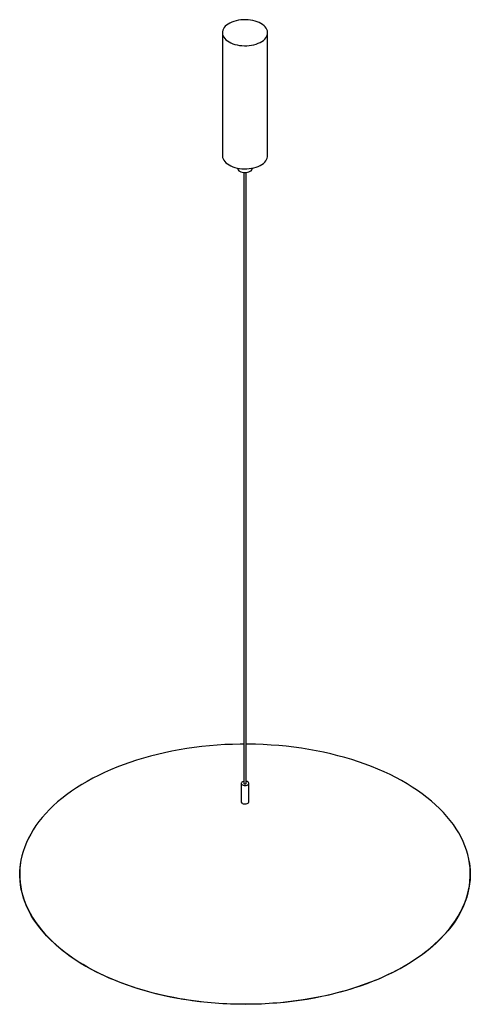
# Paper-space layout '_Isométrica' of a CAD drawing. Header units: millimetres. Extents: x -299 to 299, y -172 to 1134.
import ezdxf

# ---------------------------------------------------------------- set-up
doc = ezdxf.new("R2010")
doc.units = ezdxf.units.MM

psp = doc.layouts.new('_Isométrica')

# ---------------------------------------------------------------- linework, layer by layer
at = {"color": 7, "linetype": 'Continuous', "lineweight": 25}
for p, q in [((-30, 1117), (-30, 953.7)), ((30, 953.7), (30, 1117)), ((-10, 937.4), (-10, 937.4)), ((-1.5, 931.7), (-1.5, 120.8)), ((1.5, 120.8), (1.5, 931.7)), ((10, 937.4), (10, 937.4)), ((-5, 120.8), (-5, 96.4)), ((5, 96.4), (5, 120.8))]:
    psp.add_line(p, q, dxfattribs=at)
at = {"color": 7, "linetype": 'Continuous', "lineweight": 25, "flags": 128}
for points in [[(-21.2, 1104.8), (-18.8, 1103.5), (-16.2, 1102.4), (-13.3, 1101.5), (-10.3, 1100.8), (-7.2, 1100.2), (-4.1, 1099.9), (-0.8, 1099.7), (2.4, 1099.8), (5.7, 1100), (8.8, 1100.5), (11.9, 1101.1), (14.8, 1102), (17.5, 1103), (20, 1104.1), (22.3, 1105.5), (24.4, 1106.9), (26.1, 1108.5), (27.6, 1110.2), (28.7, 1111.9), (29.5, 1113.8), (29.9, 1115.6), (30, 1117.5), (29.7, 1119.4), (29.1, 1121.2), (28.2, 1123), (26.9, 1124.7), (25.3, 1126.4), (23.4, 1127.9), (21.2, 1129.3), (18.8, 1130.5), (16.2, 1131.6), (13.3, 1132.5), (10.3, 1133.3), (7.2, 1133.8), (4.1, 1134.2), (0.8, 1134.3), (-2.4, 1134.3), (-5.7, 1134), (-8.8, 1133.6), (-11.9, 1132.9), (-14.8, 1132.1), (-17.5, 1131.1), (-20, 1129.9), (-22.3, 1128.6), (-24.4, 1127.1), (-26.1, 1125.6), (-27.6, 1123.9), (-28.7, 1122.1), (-29.5, 1120.3), (-29.9, 1118.4), (-30, 1116.6), (-29.7, 1114.7), (-29.1, 1112.8), (-28.2, 1111.1), (-26.9, 1109.3), (-25.3, 1107.7), (-23.4, 1106.2), (-21.2, 1104.8)], [(-30, 953.7), (-30, 953.3), (-29.7, 951.4), (-29.1, 949.5), (-28.2, 947.7), (-26.9, 946), (-25.3, 944.4), (-23.4, 942.9), (-21.2, 941.5)], [(-21.2, 941.5), (-18.8, 940.2), (-16.2, 939.1), (-13.3, 938.2), (-10.3, 937.5), (-7.2, 936.9), (-4.1, 936.6), (-0.8, 936.4), (2.4, 936.5), (5.7, 936.7), (8.8, 937.2), (11.9, 937.8), (14.8, 938.6), (17.5, 939.7), (20, 940.8), (22.3, 942.2), (24.4, 943.6), (26.1, 945.2), (27.6, 946.9), (28.7, 948.6), (29.5, 950.5), (29.9, 952.3), (30, 953.7)], [(-7.1, 933.3), (-5.6, 932.6), (-3.9, 932.1), (-2.1, 931.7), (-0.2, 931.6), (1.7, 931.7), (3.5, 932), (5.2, 932.5), (6.7, 933.1), (8, 933.9), (9, 934.9), (9.7, 935.9), (10, 937), (10, 937.4)], [(-1.5, 172.9), (-6.4, 172.8), (-16.7, 172.6), (-26.9, 172.2), (-37.1, 171.5), (-47.2, 170.7), (-57.3, 169.7), (-67.4, 168.4), (-77.3, 167), (-87.2, 165.4), (-97, 163.6), (-106.6, 161.5), (-116.1, 159.3), (-125.5, 156.9), (-134.7, 154.4), (-143.8, 151.6), (-152.7, 148.7), (-161.4, 145.5), (-170, 142.3), (-178.3, 138.8), (-186.4, 135.2), (-194.3, 131.4), (-202, 127.5), (-209.5, 123.4), (-216.6, 119.2), (-223.6, 114.8), (-230.3, 110.3), (-236.7, 105.7), (-242.8, 100.9), (-248.6, 96.1), (-254.2, 91.1), (-259.4, 86), (-264.3, 80.8), (-269, 75.5), (-273.3, 70.1), (-277.3, 64.7), (-280.9, 59.2), (-284.2, 53.6), (-287.2, 47.9), (-289.9, 42.2), (-292.2, 36.4), (-294.2, 30.6), (-295.8, 24.7), (-297.1, 18.9), (-298, 13), (-298.6, 7.1), (-298.8, 1.1), (-298.7, -4.8), (-298.2, -10.7), (-297.3, -16.6), (-296.2, -22.5), (-294.6, -28.3), (-292.7, -34.2), (-290.5, -39.9), (-287.9, -45.7), (-285, -51.4), (-281.8, -57), (-278.2, -62.5), (-274.3, -68), (-270.1, -73.4), (-265.5, -78.7), (-260.7, -83.9), (-255.5, -89), (-250, -94), (-244.3, -98.9), (-238.2, -103.7), (-231.9, -108.4), (-225.3, -112.9), (-218.4, -117.3), (-211.3, -121.6)], [(-211.3, -121.6), (-203.9, -125.7), (-196.3, -129.7), (-188.4, -133.5), (-180.4, -137.1), (-172.1, -140.6), (-163.6, -143.9), (-154.9, -147.1), (-146.1, -150.1), (-137, -152.9), (-127.8, -155.5), (-118.5, -158), (-109, -160.2), (-99.4, -162.3), (-89.6, -164.2), (-79.8, -165.8), (-69.9, -167.3), (-59.9, -168.6), (-49.8, -169.7), (-39.6, -170.6), (-29.4, -171.3), (-19.2, -171.7), (-9, -172), (1.3, -172.1), (11.5, -172), (21.8, -171.6), (32, -171.1), (42.2, -170.4), (52.3, -169.4), (62.4, -168.3), (72.4, -167), (82.3, -165.4), (92.1, -163.7), (101.8, -161.8), (111.4, -159.7), (120.8, -157.4), (130.1, -154.9), (139.3, -152.2), (148.3, -149.4), (157.1, -146.3), (165.7, -143.1), (174.2, -139.8), (182.4, -136.2), (190.4, -132.5), (198.2, -128.7), (205.8, -124.7), (213.1, -120.5), (220.2, -116.2), (227, -111.8), (233.5, -107.2), (239.8, -102.5), (245.7, -97.7), (251.4, -92.8), (256.8, -87.8), (261.9, -82.6), (266.7, -77.4), (271.2, -72.1), (275.3, -66.6), (279.1, -61.1), (282.6, -55.6), (285.8, -49.9), (288.6, -44.3), (291.1, -38.5), (293.2, -32.7), (295, -26.9), (296.5, -21), (297.6, -15.1), (298.3, -9.2), (298.7, -3.3), (298.8, 2.6), (298.5, 8.5), (297.8, 14.4), (296.8, 20.3), (295.4, 26.2), (293.7, 32), (291.7, 37.8), (289.3, 43.6), (286.5, 49.3), (283.4, 55), (280, 60.5), (276.3, 66.1), (272.2, 71.5), (267.8, 76.9), (263.1, 82.1), (258.1, 87.3), (252.8, 92.3), (247.2, 97.3), (241.3, 102.1), (235.1, 106.9), (228.6, 111.5), (221.9, 115.9), (214.9, 120.3), (207.6, 124.4), (200.1, 128.5), (192.4, 132.4), (184.4, 136.1), (176.2, 139.7), (167.9, 143.1), (159.3, 146.3), (150.5, 149.4), (141.6, 152.3), (132.4, 155), (123.2, 157.5), (113.8, 159.9), (104.2, 162.1), (94.5, 164), (84.7, 165.8), (74.9, 167.4), (64.9, 168.8), (54.8, 170), (44.7, 170.9), (34.5, 171.7), (24.3, 172.3), (14.1, 172.7), (3.8, 172.9), (1.5, 172.9)], [(-1.5, 123.6), (-2.1, 123.5), (-3.3, 123), (-4.2, 122.4), (-4.8, 121.7), (-5, 120.9), (-4.9, 120.2), (-4.4, 119.4), (-3.5, 118.8)], [(-3.5, 118.8), (-2.5, 118.3), (-1.2, 118), (0.2, 118), (1.5, 118.1), (2.7, 118.4), (3.8, 119), (4.5, 119.6), (4.9, 120.4), (5, 121.1), (4.7, 121.9), (4, 122.6), (3, 123.1), (1.8, 123.5), (1.5, 123.6)], [(-1.5, 120.8), (-1.4, 120.5), (-1.1, 120.2)], [(-1.1, 120.2), (-0.6, 120), (0, 120), (0.6, 120), (1.1, 120.2), (1.4, 120.5), (1.5, 120.8)], [(-3.5, 94.3), (-2.5, 93.8), (-1.2, 93.5), (0.2, 93.5), (1.5, 93.6), (2.7, 93.9), (3.8, 94.5), (4.5, 95.1), (4.9, 95.9), (5, 96.4)], [(297.2, 17.3), (297.2, 17), (298.1, 11.1), (298.6, 5.2), (298.7, -0.7), (298.5, -6.7), (297.9, -12.6), (297, -18.5), (295.7, -24.3), (294.1, -30.2), (292.1, -36), (289.8, -41.8), (287.2, -47.5), (284.2, -53.1), (280.8, -58.7), (277.2, -64.3), (273.2, -69.7), (268.9, -75.1), (264.3, -80.4), (259.3, -85.6), (254.1, -90.7), (248.5, -95.6), (242.7, -100.5), (236.6, -105.3), (230.2, -109.9), (223.5, -114.4), (216.6, -118.8), (209.4, -123), (202, -127.1), (194.3, -131), (186.4, -134.8), (178.3, -138.4), (169.9, -141.8), (161.4, -145.1), (152.7, -148.2), (143.8, -151.2), (134.7, -153.9), (125.5, -156.5), (116.1, -158.9), (106.6, -161.1), (96.9, -163.1), (87.2, -164.9), (77.3, -166.6), (67.4, -168), (57.3, -169.2), (47.2, -170.3), (37.1, -171.1), (26.9, -171.7), (16.7, -172.2), (6.4, -172.4), (-3.8, -172.4), (-14.1, -172.2), (-24.3, -171.9), (-34.5, -171.3), (-44.7, -170.5), (-54.8, -169.5), (-64.9, -168.3), (-74.8, -166.9), (-84.7, -165.4), (-94.5, -163.6), (-104.2, -161.6), (-113.7, -159.5), (-123.1, -157.1), (-132.4, -154.6), (-141.5, -151.9), (-150.5, -149), (-159.2, -145.9), (-167.8, -142.7), (-176.2, -139.2), (-184.4, -135.7), (-192.3, -131.9), (-200.1, -128), (-207.6, -124), (-214.8, -119.8), (-221.8, -115.5), (-228.5, -111), (-235, -106.4), (-241.2, -101.7), (-247.1, -96.9), (-252.7, -91.9), (-258, -86.9), (-263.1, -81.7), (-267.8, -76.4), (-272.1, -71.1), (-276.2, -65.6), (-279.9, -60.1), (-283.4, -54.6), (-286.4, -48.9), (-289.2, -43.2), (-291.6, -37.4), (-293.6, -31.6), (-295.3, -25.8), (-296.7, -19.9), (-297.7, -14), (-298.4, -8.1), (-298.7, -2.2), (-298.6, 3.7), (-298.2, 9.6), (-297.5, 15.5), (-296.8, 19.3)]]:
    psp.add_lwpolyline(points, dxfattribs=at)
at = {"color": 7, "linetype": 'Continuous', "lineweight": 25}
for centre, radius, start, end in [((-5.1, 937.8), 4.95, 185.1866, 246.1336), ((-2.5, 96.6), 2.49, 185.3828, 245.9373)]:
    psp.add_arc(centre, radius, start, end, dxfattribs=at)

doc.saveas('drawing.dxf')
